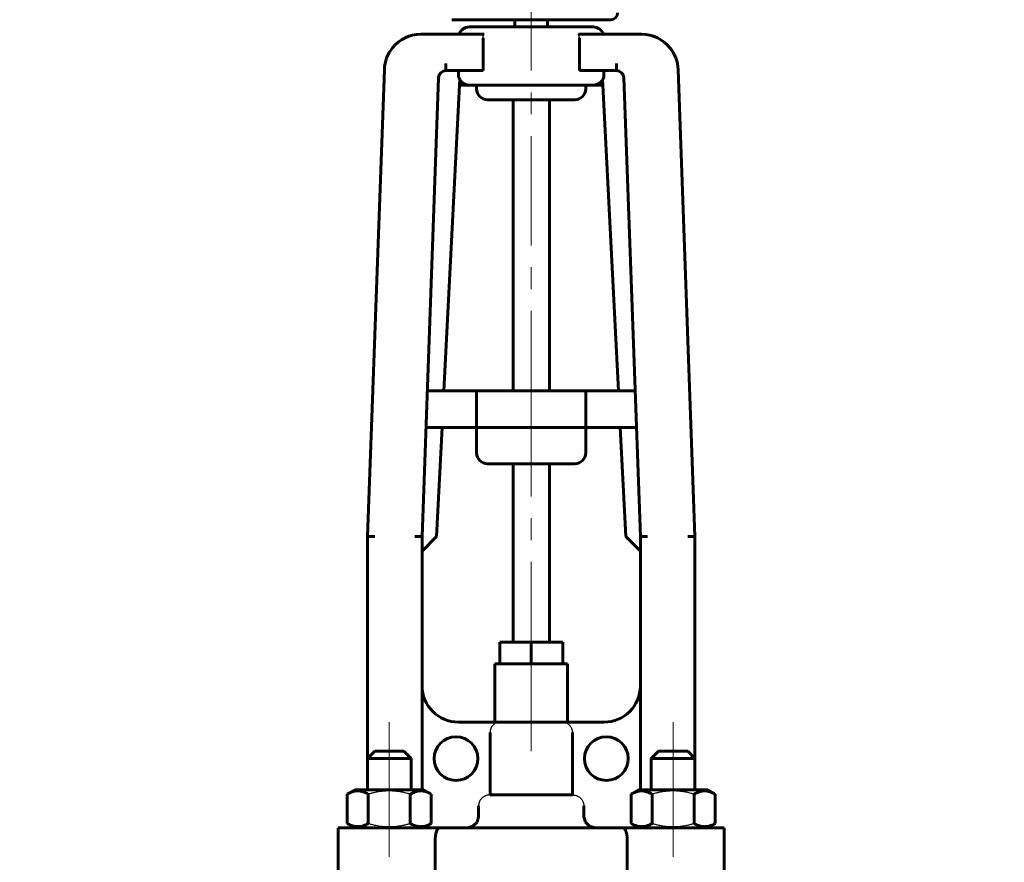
# Model space of a CAD drawing. Header units: millimetres. Extents: x 0 to 420, y 0 to 297.
# Tile 4 of 7: x 90 to 158, y 170 to 228. Entities that reach past the tile are written whole.
import ezdxf

# ---------------------------------------------------------------- set-up
doc = ezdxf.new("R2010")
doc.units = ezdxf.units.MM
for name, pattern in [('K5LT-1', [0]), ('K5LT_AXLED', [12, 7.5, -1.5, 1.5, -1.5]), ('K5LT_BASIC', [0]), ('K5LT_THIN', [0])]:
    doc.linetypes.add(name, pattern=pattern)
doc.layers.add('Системный слой', color=7, linetype='Continuous')
doc.layers.add('Системный слой (1)', color=7, linetype='Continuous', true_color=0x6c6c6c)
doc.styles.add('KDIMTEXTSTYLE', font='txt', dxfattribs={"width": 0.96, "oblique": 15, "height": 5})
doc.styles.add('KTEXTSTYLE', font='txt', dxfattribs={"width": 0.96, "height": 5})
doc.dimstyles.new('KDIMSTYLE (0.50)', dxfattribs={"dimtxt": 5, "dimasz": 1, "dimexe": 2, "dimexo": 0, "dimgap": 1, "dimtad": 1, "dimlfac": 2, "dimtxsty": 'KDIMTEXTSTYLE', "dimsah": 1, "dimcen": 0, "dimdle": 1, "dimadec": 0, "dimazin": 0, "dimtfac": 0.667, "dimtmove": 0, "dimatfit": 3, "dimfxl": 1, "dimtvp": 1, "dimtolj": 1, "dimtzin": 0, "dimarcsym": 0})

# ---------------------------------------------------------------- blocks, each defined once
blk = doc.blocks.new('U7')
at = {"layer": 'Системный слой (1)', "color": 150, "linetype": 'K5LT_BASIC', "lineweight": 60, "true_color": 0x0080ff}
for p, q in [((121.512, 172.829), (121.619, 173.208)), ((120.846, 172.458), (121.227, 172.556)), ((121.227, 172.556), (121.512, 172.829))]:
    blk.add_line(p, q, dxfattribs=at)
blk = doc.blocks.new('U8')
at = {"layer": 'Системный слой (1)', "color": 150, "linetype": 'K5LT_BASIC', "lineweight": 60, "true_color": 0x0080ff}
for p, q in [((128.954, 172.829), (128.847, 173.208)), ((129.239, 172.556), (128.954, 172.829)), ((129.62, 172.458), (129.239, 172.556))]:
    blk.add_line(p, q, dxfattribs=at)
blk = doc.blocks.new('D3')
at = {"layer": 'Системный слой (1)'}
for points in [[(68.467, 239.458), (67.809, 244.458), (67.151, 239.458), (67.809, 239.958)], [(67.809, 145.958), (68.467, 150.958), (67.809, 150.458), (67.151, 150.958)]]:
    blk.add_hatch(color=7, dxfattribs=at).paths.add_polyline_path(points)
at = {"layer": 'Системный слой (1)', "color": 7, "linetype": 'K5LT_THIN', "lineweight": 18}
for p, q in [((123.014, 244.458), (65.809, 244.458)), ((67.151, 239.458), (67.809, 244.458)), ((67.809, 244.458), (68.467, 239.458)), ((67.809, 244.458), (67.809, 145.958)), ((67.809, 239.958), (67.151, 239.458)), ((68.467, 239.458), (67.809, 239.958)), ((67.809, 145.958), (67.151, 150.958)), ((67.151, 150.958), (67.809, 150.458)), ((67.809, 150.458), (68.467, 150.958)), ((68.467, 150.958), (67.809, 145.958)), ((157.733, 145.958), (65.809, 145.958))]:
    blk.add_line(p, q, dxfattribs=at)
blk.add_wipeout([(66.809, 190.064), (59.427, 190.064), (59.427, 199.94), (66.809, 199.94)]).dxf.layer = 'Системный слой (1)'
at = {"layer": 'Системный слой (1)', "color": 7, "insert": (60.221, 190.064), "char_height": 5, "attachment_point": 1, "rotation": 90, "style": 'KTEXTSTYLE'}
blk.add_mtext('\\fArial|b0|c204|p34;\\H5.0;\\W1.000;\\Q15;\\fGOST Type AU|b0|i0|c204|p34;\\Q15;\\W0.960;197', dxfattribs=at)
blk = doc.blocks.new('KDIMARROW_01')
at = {"layer": 'Системный слой'}
blk.add_hatch(color=0, dxfattribs=at).paths.add_polyline_path([(0, 0), (-5, 0.658), (-4.5, 0), (-5, -0.658)])
at = {"layer": 'Системный слой', "color": 0, "linetype": 'K5LT_THIN', "lineweight": 18}
for p, q in [((-4.5, 0), (-5, 0.658)), ((-5, 0.658), (0, 0)), ((0, 0), (-5, -0.658)), ((-5, -0.658), (-4.5, 0))]:
    blk.add_line(p, q, dxfattribs=at)
at = {"layer": 'Системный слой (1)', "color": 0, "linetype": 'K5LT_THIN', "lineweight": 18}
blk.add_line((292.941, 145.958), (292.441, 145.958), dxfattribs=at)

msp = doc.modelspace()

# ---------------------------------------------------------------- linework, layer by layer
at = {"layer": 'Системный слой (1)', "color": 150, "linetype": 'K5LT_BASIC', "lineweight": 60, "true_color": 0x0080ff}
for p, q in [((119.7705, 227.9515), (130.6955, 227.9515)), ((124.108, 227.4515), (124.108, 227.9515)), ((126.358, 227.4515), (126.358, 227.9515)), ((120.983, 227.4515), (129.483, 227.4515)), ((117.6441, 226.9515), (121.991, 226.9515)), ((121.9258, 224.4515), (121.9258, 226.7015)), ((128.475, 226.9515), (132.822, 226.9515)), ((128.5402, 224.4515), (128.5402, 226.7015)), ((119.3746, 224.9515), (119.3746, 224.4515)), ((131.0914, 224.9515), (131.0914, 224.4515)), ((115.1457, 224.5421), (113.983, 192.4575)), ((118.8749, 223.9696), (117.733, 192.4575)), ((119.3746, 224.4515), (121.9258, 224.4515)), ((128.5402, 224.4515), (131.0914, 224.4515)), ((131.5911, 223.9696), (132.733, 192.4575)), ((135.3203, 224.5421), (136.483, 192.4575)), ((120.3054, 223.4515), (119.2402, 202.4545)), ((120.3252, 223.8413), (120.3054, 223.4515)), ((120.3054, 223.4515), (121.0485, 223.4515)), ((121.0485, 223.4515), (129.4176, 223.4515)), ((121.483, 223.4515), (121.483, 223.2015)), ((128.983, 223.4515), (128.983, 223.2015)), ((129.4176, 223.4515), (130.1606, 223.4515)), ((130.1408, 223.8413), (130.1606, 223.4515)), ((130.1606, 223.4515), (131.2258, 202.4545)), ((128.233, 222.4515), (122.233, 222.4515)), ((123.983, 202.4545), (123.983, 222.4515)), ((126.483, 202.4545), (126.483, 222.4515)), ((121.483, 202.4545), (118.0953, 202.4545)), ((128.983, 202.4545), (121.483, 202.4545)), ((121.483, 202.4545), (121.483, 199.9545)), ((128.983, 202.4545), (128.983, 199.9545)), ((132.3707, 202.4545), (128.983, 202.4545)), ((121.483, 199.9545), (118.0047, 199.9545)), ((119.1134, 199.9545), (118.733, 192.4575)), ((121.483, 199.9545), (121.483, 198.2045)), ((125.233, 199.9545), (121.483, 199.9545)), ((128.983, 199.9545), (125.233, 199.9545)), ((128.983, 199.9545), (128.983, 198.2045)), ((132.4613, 199.9545), (128.983, 199.9545)), ((131.3527, 199.9545), (131.733, 192.4575)), ((128.233, 197.4545), (122.233, 197.4545)), ((123.983, 185.2075), (123.983, 197.4545)), ((126.483, 185.2075), (126.483, 197.4545)), ((113.983, 177.2075), (113.983, 192.4575)), ((114.483, 192.4485), (113.983, 192.4575)), ((117.733, 192.4575), (117.233, 192.4666)), ((117.733, 175.0575), (117.733, 192.4575)), ((118.733, 192.4575), (117.733, 191.4575)), ((131.733, 192.4575), (132.733, 191.4575)), ((133.233, 192.4666), (132.733, 192.4575)), ((132.733, 175.0575), (132.733, 192.4575)), ((136.483, 192.4575), (135.983, 192.4485)), ((136.483, 177.2075), (136.483, 192.4575)), ((123.0679, 183.7075), (123.0679, 185.2075)), ((123.0679, 185.2075), (125.233, 185.2075)), ((125.233, 183.7075), (125.233, 185.2075)), ((125.233, 185.2075), (127.3981, 185.2075)), ((127.3981, 183.7075), (127.3981, 185.2075)), ((122.733, 179.7075), (122.733, 183.7075)), ((122.733, 183.7075), (123.0679, 183.7075)), ((123.0679, 183.7075), (125.233, 183.7075)), ((125.233, 183.7075), (127.3981, 183.7075)), ((127.3981, 183.7075), (127.733, 183.7075)), ((127.733, 179.7075), (127.733, 183.7075)), ((122.9417, 179.7075), (120.233, 179.7075)), ((122.9417, 179.7075), (127.5243, 179.7075)), ((130.233, 179.7075), (127.5243, 179.7075)), ((122.4046, 174.7075), (122.4046, 179.0004)), ((128.0614, 174.7075), (128.0614, 179.0004)), ((113.983, 177.2075), (114.483, 177.7075)), ((114.483, 177.7075), (116.483, 177.7075)), ((116.983, 177.2075), (116.483, 177.7075)), ((133.483, 177.2075), (133.983, 177.7075)), ((133.983, 177.7075), (135.983, 177.7075)), ((136.483, 177.2075), (135.983, 177.7075)), ((113.983, 175.0575), (113.983, 177.2075)), ((113.983, 177.2075), (116.983, 177.2075)), ((116.983, 175.0575), (116.983, 177.2075)), ((133.483, 175.0575), (133.483, 177.2075)), ((133.483, 177.2075), (136.483, 177.2075)), ((136.483, 175.0575), (136.483, 177.2075)), ((112.5963, 174.7621), (113.108, 175.0575)), ((112.5963, 172.753), (112.5963, 174.7621)), ((117.858, 175.0575), (113.108, 175.0575)), ((114.0396, 172.753), (114.0396, 174.7621)), ((116.9264, 172.753), (116.9264, 174.7621)), ((118.3698, 174.7621), (117.858, 175.0575)), ((118.3698, 172.753), (118.3698, 174.7621)), ((122.4046, 174.7075), (128.0614, 174.7075)), ((132.0963, 174.7621), (132.608, 175.0575)), ((132.0963, 172.753), (132.0963, 174.7621)), ((137.358, 175.0575), (132.608, 175.0575)), ((133.5396, 172.753), (133.5396, 174.7621)), ((136.4264, 172.753), (136.4264, 174.7621)), ((137.8698, 174.7621), (137.358, 175.0575)), ((137.8698, 172.753), (137.8698, 174.7621)), ((121.6188, 173.2075), (121.6188, 173.9575)), ((128.8472, 173.2075), (128.8472, 173.9575)), ((113.108, 172.4575), (112.5963, 172.753)), ((117.858, 172.4575), (118.3698, 172.753)), ((132.608, 172.4575), (132.0963, 172.753)), ((137.358, 172.4575), (137.8698, 172.753)), ((111.983, 167.4575), (111.983, 172.4575)), ((111.983, 172.4575), (118.9017, 172.4575)), ((118.9017, 172.4575), (131.5643, 172.4575)), ((131.5643, 172.4575), (138.483, 172.4575)), ((138.483, 167.4575), (138.483, 172.4575)), ((118.6453, 167.4575), (118.6453, 171.7075)), ((131.8207, 167.4575), (131.8207, 171.7075))]:
    msp.add_line(p, q, dxfattribs=at)
at = {"layer": 'Системный слой (1)', "color": 30, "linetype": 'K5LT_AXLED', "lineweight": 18, "true_color": 0xff8000}
for p, q in [((125.233, 200.4545), (125.233, 225.4515)), ((125.233, 183.2075), (125.233, 201.9545)), ((115.483, 172.7621), (115.483, 179.7075)), ((134.983, 172.7621), (134.983, 179.7075)), ((115.483, 170.4575), (115.483, 174.753)), ((134.983, 170.4575), (134.983, 174.753))]:
    msp.add_line(p, q, dxfattribs=at)
at = {"layer": 'Системный слой (1)', "color": 150, "linetype": 'K5LT_BASIC', "lineweight": 60, "true_color": 0x0080ff}
for centre in [(120.0688, 177.2075), (130.3972, 177.2075)]:
    msp.add_circle(centre, 1.5, dxfattribs=at)
for centre, radius, start, end in [((130.6955, 228.4265), 0.475, 270, 0), ((120.983, 226.7015), 0.75, 90, 160.528779), ((129.483, 226.7015), 0.75, 19.471221, 90), ((117.6441, 224.4515), 2.5, 90, 141.054715), ((132.822, 224.4515), 2.5, 38.945285, 90), ((117.6441, 224.4515), 2.5, 141.054715, 177.924613), ((132.822, 224.4515), 2.5, 2.075387, 38.945285), ((119.3746, 223.9515), 0.5, 90, 177.924613), ((131.0914, 223.9515), 0.5, 2.075387, 90), ((122.233, 223.2015), 0.75, 180, 270), ((128.233, 223.2015), 0.75, 270, 0), ((122.233, 198.2045), 0.75, 180, 270), ((128.233, 198.2045), 0.75, 270, 0), ((120.233, 182.2075), 2.5, 180, 270), ((130.233, 182.2075), 2.5, 270, 0)]:
    msp.add_arc(centre, radius, start, end, dxfattribs=at)
at = {"layer": 'Системный слой (1)', "color": 7, "linetype": 'K5LT-1'}
for points, knots in [([(121.9258, 226.7015), (121.9258, 226.7068), (121.926, 226.7172), (121.9267, 226.7328), (121.9279, 226.7483), (121.9297, 226.7638), (121.9318, 226.7793), (121.9345, 226.7947), (121.9377, 226.81), (121.9413, 226.8251), (121.9453, 226.8402), (121.9513, 226.8601), (121.9606, 226.8865), (121.9741, 226.9186), (121.9852, 226.9407), (121.991, 226.9515)], [0, 0, 0, 0, 0.2391453, 0.4782907, 0.717436, 0.9565813, 1.1957266, 1.434872, 1.6740173, 1.9131626, 2.1523079, 2.3914533, 2.8697439, 3.434872, 4, 4, 4, 4]), ([(128.5402, 226.7015), (128.5402, 226.7068), (128.54, 226.7172), (128.5393, 226.7328), (128.5381, 226.7483), (128.5364, 226.7638), (128.5342, 226.7793), (128.5315, 226.7947), (128.5284, 226.81), (128.5248, 226.8251), (128.5207, 226.8402), (128.5147, 226.8601), (128.5055, 226.8865), (128.4919, 226.9186), (128.4809, 226.9407), (128.475, 226.9515)], [0, 0, 0, 0, 0.2391453, 0.4782907, 0.717436, 0.9565813, 1.1957266, 1.434872, 1.6740173, 1.9131626, 2.1523079, 2.3914533, 2.8697439, 3.434872, 4, 4, 4, 4]), ([(122.9417, 179.7075), (122.9271, 179.7028), (122.8983, 179.6926), (122.8413, 179.6689), (122.7728, 179.6333), (122.6963, 179.5817), (122.6271, 179.5221), (122.5657, 179.4552), (122.5132, 179.3818), (122.4702, 179.3028), (122.4429, 179.2335), (122.4263, 179.1764), (122.4174, 179.1366), (122.4114, 179.1), (122.4075, 179.067), (122.4051, 179.0337), (122.4046, 179.0115), (122.4046, 179.0004)], [0, 0, 0, 0, 0.4833391, 0.9666782, 1.9500278, 2.9161997, 3.8762325, 4.8303509, 5.7790501, 6.7230508, 7.6632558, 8.1276287, 8.6007081, 8.9505311, 9.3003541, 9.650177, 10, 10, 10, 10]), ([(127.5243, 179.7075), (127.5389, 179.7028), (127.5678, 179.6926), (127.6247, 179.6689), (127.6932, 179.6333), (127.7697, 179.5817), (127.839, 179.5221), (127.9003, 179.4552), (127.9529, 179.3818), (127.9959, 179.3028), (128.0232, 179.2335), (128.0397, 179.1764), (128.0486, 179.1366), (128.0547, 179.1), (128.0586, 179.067), (128.0609, 179.0337), (128.0614, 179.0115), (128.0614, 179.0004)], [0, 0, 0, 0, 0.4833391, 0.9666782, 1.9500278, 2.9161997, 3.8762325, 4.8303509, 5.7790501, 6.7230508, 7.6632558, 8.1276287, 8.6007081, 8.9505311, 9.3003541, 9.650177, 10, 10, 10, 10]), ([(116.9264, 174.7621), (116.8591, 174.7815), (116.6873, 174.8285), (116.375, 174.9006), (116.0607, 174.951), (115.8181, 174.9734), (115.683, 174.9812), (115.5956, 174.9842), (115.5222, 174.9853), (115.4433, 174.9855), (115.3443, 174.9837), (115.2254, 174.9783), (115.0547, 174.9659), (114.8075, 174.937), (114.5259, 174.8857), (114.262, 174.8238), (114.1135, 174.7834), (114.0396, 174.7621)], [0, 0, 0, 0, 3.1522963, 8.0240269, 14.4303577, 17.4742998, 18.9962709, 20.5182419, 21.4098548, 22.3014677, 24.0846935, 25.8679193, 27.6511451, 31.7925039, 37.0725247, 40.5362624, 44, 44, 44, 44]), ([(122.4046, 174.7075), (122.3889, 174.7075), (122.3575, 174.7067), (122.2951, 174.7014), (122.2178, 174.6883), (122.1277, 174.6621), (122.0415, 174.6258), (121.9604, 174.5798), (121.8857, 174.5247), (121.8183, 174.4613), (121.7594, 174.3905), (121.7098, 174.3133), (121.6769, 174.2447), (121.6558, 174.1876), (121.6384, 174.1295), (121.6262, 174.0687), (121.6199, 174.0063), (121.6188, 173.9738), (121.6188, 173.9575)], [0, 0, 0, 0, 0.5064255, 1.012851, 2.0244491, 3.0336413, 4.0395672, 5.0416551, 6.039607, 7.0333769, 8.0231434, 9.0092796, 9.9923223, 10.4765396, 10.9729393, 11.951898, 12.475949, 13, 13, 13, 13]), ([(128.0614, 174.7075), (128.0771, 174.7075), (128.1085, 174.7067), (128.1709, 174.7014), (128.2482, 174.6883), (128.3383, 174.6621), (128.4245, 174.6258), (128.5056, 174.5798), (128.5803, 174.5247), (128.6477, 174.4613), (128.7066, 174.3905), (128.7562, 174.3133), (128.7891, 174.2447), (128.8102, 174.1876), (128.8276, 174.1295), (128.8398, 174.0687), (128.8461, 174.0063), (128.8472, 173.9738), (128.8472, 173.9575)], [0, 0, 0, 0, 0.5064255, 1.012851, 2.0244491, 3.0336413, 4.0395672, 5.0416551, 6.039607, 7.0333769, 8.0231434, 9.0092796, 9.9923223, 10.4765396, 10.9729393, 11.951898, 12.475949, 13, 13, 13, 13]), ([(136.4264, 174.7621), (136.3591, 174.7815), (136.1873, 174.8285), (135.875, 174.9006), (135.5607, 174.951), (135.3181, 174.9734), (135.183, 174.9812), (135.0956, 174.9842), (135.0222, 174.9853), (134.9433, 174.9855), (134.8443, 174.9837), (134.7254, 174.9783), (134.5547, 174.9659), (134.3075, 174.937), (134.0259, 174.8857), (133.762, 174.8238), (133.6135, 174.7834), (133.5396, 174.7621)], [0, 0, 0, 0, 3.1522963, 8.0240269, 14.4303577, 17.4742998, 18.9962709, 20.5182419, 21.4098548, 22.3014677, 24.0846935, 25.8679193, 27.6511451, 31.7925039, 37.0725247, 40.5362624, 44, 44, 44, 44]), ([(114.0396, 172.753), (114.1069, 172.7336), (114.2787, 172.6866), (114.591, 172.6145), (114.9053, 172.564), (115.1479, 172.5417), (115.283, 172.5339), (115.3705, 172.5309), (115.4438, 172.5298), (115.5228, 172.5296), (115.6217, 172.5314), (115.7406, 172.5368), (115.9113, 172.5492), (116.1585, 172.5781), (116.4401, 172.6293), (116.7041, 172.6913), (116.8525, 172.7317), (116.9264, 172.753)], [0, 0, 0, 0, 3.1522963, 8.0240269, 14.4303577, 17.4742998, 18.9962709, 20.5182419, 21.4098548, 22.3014677, 24.0846935, 25.8679193, 27.6511451, 31.7925039, 37.0725247, 40.5362624, 44, 44, 44, 44]), ([(133.5396, 172.753), (133.6069, 172.7336), (133.7787, 172.6866), (134.091, 172.6145), (134.4053, 172.564), (134.6479, 172.5417), (134.783, 172.5339), (134.8705, 172.5309), (134.9438, 172.5298), (135.0228, 172.5296), (135.1217, 172.5314), (135.2406, 172.5368), (135.4113, 172.5492), (135.6585, 172.5781), (135.9401, 172.6293), (136.2041, 172.6913), (136.3525, 172.7317), (136.4264, 172.753)], [0, 0, 0, 0, 3.1522963, 8.0240269, 14.4303577, 17.4742998, 18.9962709, 20.5182419, 21.4098548, 22.3014677, 24.0846935, 25.8679193, 27.6511451, 31.7925039, 37.0725247, 40.5362624, 44, 44, 44, 44])]:
    msp.add_open_spline(points, degree=3, knots=knots, dxfattribs=at)
at = {"layer": 'Системный слой (1)', "color": 150, "linetype": 'K5LT_BASIC', "lineweight": 60, "true_color": 0x0080ff}
for points, knots in [([(120.2702, 223.9695), (120.2586, 224.0058), (120.2415, 224.079), (120.2358, 224.1549), (120.2364, 224.1952), (120.2366, 224.2015)], [0, 0, 0, 0, 2.658596, 5.4666088, 6, 6, 6, 6]), ([(120.2894, 224.4515), (120.2825, 224.4515), (120.2724, 224.4449), (120.2609, 224.4215), (120.2497, 224.3815), (120.2425, 224.3238), (120.2384, 224.2522), (120.2371, 224.2187), (120.2366, 224.2015)], [0, 0, 0, 0, 1.9524238, 3.161553, 4.3931556, 7.0891112, 8.0754385, 9, 9, 9, 9]), ([(120.3252, 223.8413), (120.3062, 223.876), (120.2872, 223.9182), (120.272, 223.9637), (120.2702, 223.9695)], [0, 0, 0, 0, 4.3766505, 5, 5, 5, 5]), ([(130.1408, 223.8413), (130.1598, 223.876), (130.1788, 223.9182), (130.194, 223.9637), (130.1958, 223.9695)], [0, 0, 0, 0, 4.3766505, 5, 5, 5, 5]), ([(130.1766, 224.4515), (130.1835, 224.4515), (130.1936, 224.4449), (130.2051, 224.4215), (130.2163, 224.3815), (130.2235, 224.3238), (130.2277, 224.2522), (130.2289, 224.2187), (130.2294, 224.2015)], [0, 0, 0, 0, 1.95267, 3.1618981, 4.3934917, 7.0891988, 8.0754746, 9, 9, 9, 9]), ([(130.1958, 223.9695), (130.2075, 224.0058), (130.2245, 224.079), (130.2302, 224.1549), (130.2296, 224.1952), (130.2294, 224.2015)], [0, 0, 0, 0, 2.658596, 5.4666088, 6, 6, 6, 6]), ([(121.0485, 223.4515), (120.9788, 223.4515), (120.8708, 223.4613), (120.7319, 223.4997), (120.6539, 223.5328), (120.5843, 223.5702), (120.5323, 223.6042), (120.4623, 223.6615), (120.3936, 223.7329), (120.3462, 223.8029), (120.3252, 223.8413)], [0, 0, 0, 0, 2.866579, 4.3978497, 5.7957343, 6.2243889, 7.475528, 8.1587557, 9.5782441, 11, 11, 11, 11]), ([(129.4176, 223.4515), (129.4872, 223.4515), (129.5952, 223.4613), (129.7341, 223.4997), (129.8122, 223.5328), (129.8818, 223.5702), (129.9337, 223.6042), (130.0038, 223.6615), (130.0724, 223.7329), (130.1198, 223.8029), (130.1408, 223.8413)], [0, 0, 0, 0, 2.866579, 4.3978497, 5.7957343, 6.2243889, 7.475528, 8.1587557, 9.5782441, 11, 11, 11, 11]), ([(114.0396, 174.7621), (113.9434, 174.8176), (113.8042, 174.8861), (113.6298, 174.943), (113.5238, 174.9673), (113.423, 174.9819), (113.3217, 174.9871), (113.2115, 174.982), (113.088, 174.9638), (112.9142, 174.9176), (112.7463, 174.8452), (112.6301, 174.7816), (112.5963, 174.7621)], [0, 0, 0, 0, 2.6664898, 3.8104252, 4.7004436, 5.503844, 6.499853, 7.3954291, 8.4365302, 9.7948231, 12.0596697, 13, 13, 13, 13]), ([(118.3698, 174.7621), (118.2735, 174.8176), (118.1343, 174.8861), (117.9599, 174.943), (117.854, 174.9673), (117.7531, 174.9819), (117.6518, 174.9871), (117.5416, 174.982), (117.4181, 174.9638), (117.2444, 174.9176), (117.0764, 174.8452), (116.9603, 174.7816), (116.9264, 174.7621)], [0, 0, 0, 0, 2.6664898, 3.8104252, 4.7004436, 5.503844, 6.499853, 7.3954291, 8.4365302, 9.7948231, 12.0596697, 13, 13, 13, 13]), ([(133.5396, 174.7621), (133.4434, 174.8176), (133.3042, 174.8861), (133.1298, 174.943), (133.0238, 174.9673), (132.923, 174.9819), (132.8217, 174.9871), (132.7115, 174.982), (132.588, 174.9638), (132.4142, 174.9176), (132.2463, 174.8452), (132.1301, 174.7816), (132.0963, 174.7621)], [0, 0, 0, 0, 2.6664898, 3.8104252, 4.7004436, 5.503844, 6.499853, 7.3954291, 8.4365302, 9.7948231, 12.0596697, 13, 13, 13, 13]), ([(137.8698, 174.7621), (137.7735, 174.8176), (137.6343, 174.8861), (137.4599, 174.943), (137.354, 174.9673), (137.2531, 174.9819), (137.1518, 174.9871), (137.0416, 174.982), (136.9181, 174.9638), (136.7444, 174.9176), (136.5764, 174.8452), (136.4603, 174.7816), (136.4264, 174.7621)], [0, 0, 0, 0, 2.6664898, 3.8104252, 4.7004436, 5.503844, 6.499853, 7.3954291, 8.4365302, 9.7948231, 12.0596697, 13, 13, 13, 13]), ([(112.5963, 172.753), (112.6925, 172.6974), (112.8317, 172.6289), (113.0061, 172.5721), (113.112, 172.5478), (113.2129, 172.5332), (113.3142, 172.528), (113.4244, 172.5331), (113.5479, 172.5512), (113.7217, 172.5975), (113.8896, 172.6699), (114.0057, 172.7334), (114.0396, 172.753)], [0, 0, 0, 0, 2.6664898, 3.8104252, 4.7004436, 5.503844, 6.499853, 7.3954291, 8.4365302, 9.7948231, 12.0596697, 13, 13, 13, 13]), ([(116.9264, 172.753), (117.0226, 172.6974), (117.1619, 172.6289), (117.3362, 172.5721), (117.4422, 172.5478), (117.543, 172.5332), (117.6443, 172.528), (117.7545, 172.5331), (117.878, 172.5512), (118.0518, 172.5975), (118.2198, 172.6699), (118.3359, 172.7334), (118.3698, 172.753)], [0, 0, 0, 0, 2.6664898, 3.8104252, 4.7004436, 5.503844, 6.499853, 7.3954291, 8.4365302, 9.7948231, 12.0596697, 13, 13, 13, 13]), ([(132.0963, 172.753), (132.1925, 172.6974), (132.3317, 172.6289), (132.5061, 172.5721), (132.612, 172.5478), (132.7129, 172.5332), (132.8142, 172.528), (132.9244, 172.5331), (133.0479, 172.5512), (133.2217, 172.5975), (133.3896, 172.6699), (133.5057, 172.7334), (133.5396, 172.753)], [0, 0, 0, 0, 2.6664898, 3.8104252, 4.7004436, 5.503844, 6.499853, 7.3954291, 8.4365302, 9.7948231, 12.0596697, 13, 13, 13, 13]), ([(136.4264, 172.753), (136.5226, 172.6974), (136.6619, 172.6289), (136.8362, 172.5721), (136.9422, 172.5478), (137.043, 172.5332), (137.1443, 172.528), (137.2545, 172.5331), (137.378, 172.5512), (137.5518, 172.5975), (137.7198, 172.6699), (137.8359, 172.7334), (137.8698, 172.753)], [0, 0, 0, 0, 2.6664898, 3.8104252, 4.7004436, 5.503844, 6.499853, 7.3954291, 8.4365302, 9.7948231, 12.0596697, 13, 13, 13, 13]), ([(118.9017, 172.4575), (118.8916, 172.4575), (118.8731, 172.4504), (118.8373, 172.4181), (118.8, 172.3656), (118.7648, 172.2968), (118.7386, 172.2347), (118.7154, 172.1705), (118.6911, 172.0873), (118.671, 171.9961), (118.656, 171.8992), (118.6472, 171.804), (118.6453, 171.7379), (118.6453, 171.7075)], [0, 0, 0, 0, 1.6414053, 2.7344851, 4.7889856, 6.2696396, 7.0394992, 8.1142652, 9.3626766, 10.6301366, 11.7044326, 12.9477505, 14, 14, 14, 14]), ([(131.5643, 172.4575), (131.5745, 172.4575), (131.5929, 172.4504), (131.6287, 172.4181), (131.6661, 172.3656), (131.7012, 172.2968), (131.7274, 172.2347), (131.7506, 172.1705), (131.7749, 172.0873), (131.795, 171.9961), (131.8101, 171.8992), (131.8188, 171.804), (131.8207, 171.7379), (131.8207, 171.7075)], [0, 0, 0, 0, 1.6414053, 2.7344851, 4.7889856, 6.2696396, 7.0394992, 8.1142652, 9.3626766, 10.6301366, 11.7044326, 12.9477505, 14, 14, 14, 14])]:
    msp.add_open_spline(points, degree=3, knots=knots, dxfattribs=at)

# ---------------------------------------------------------------- block references
at = {"layer": 'Системный слой (1)'}
for name in ['U7', 'U8']:
    msp.add_blockref(name, (0, 0), dxfattribs=at)

# ---------------------------------------------------------------- next in the draw order: dimensions: what is measured, and where the dimension line sits
at = {"layer": 'Системный слой (1)', "color": 7}
dim = msp.add_linear_dim(base=(67.809, 244.4578), p1=(157.733, 145.9575), p2=(123.014, 244.4578), angle=90, dimstyle='KDIMSTYLE (0.50)', override={"dimexo": 0, "dimpost": '\\fGOST Type AU|b0|c204|p34;\\H5.0;\\W0.960;\\Q15;<>', "dimblk1": 'KDIMARROW_01', "dimblk2": 'KDIMARROW_01', "dimse1": 0, "dimse2": 0, "dimclrt": 7, "dimtol": 1, "dimtp": 0, "dimtm": 0, "dimtdec": 5, "dimtolj": 1}, dxfattribs=at)
dim.commit()
dim.dimension.update_dxf_attribs({"geometry": 'D3', "text_midpoint": (67.809, 195.2077), "dimtype": 160})

# ---------------------------------------------------------------- next in the draw order: linework, layer by layer
at = {"layer": 'Системный слой (1)', "color": 30, "linetype": 'K5LT_AXLED', "lineweight": 18, "true_color": 0xff8000}
for p, q in [((125.233, 224.7015), (125.233, 246.4578)), ((125.233, 177.7075), (125.233, 185.7075))]:
    msp.add_line(p, q, dxfattribs=at)

doc.saveas('drawing.dxf')
